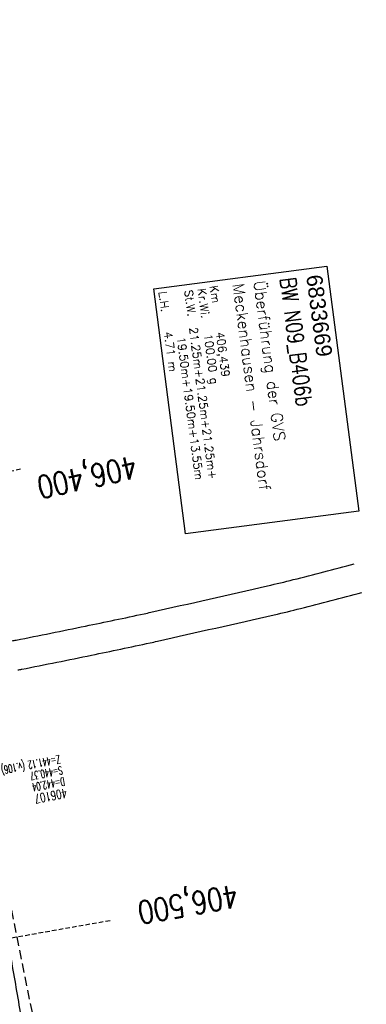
# Model space of a CAD drawing. Extents: x 445979 to 446542, y 447886 to 449065.
# Tile 14 of 17: x 446275 to 446352, y 448674 to 448891. Entities that reach past the tile are written whole.
import ezdxf

# ---------------------------------------------------------------- set-up
doc = ezdxf.new("R2010")
doc.units = 0
doc.header["$LTSCALE"] = 2
doc.header["$MEASUREMENT"] = 0
for name, pattern in [('AUSGEZOGEN', [0]), ('GESTRICH-X2', [1.5, 1, -0.5]), ('GESTRICHELT', [0.75, 0.5, -0.25])]:
    doc.linetypes.add(name, pattern=pattern)
for name, color, linetype in [('BW-SCHRIFT', 1, 'AUSGEZOGEN'), ('FBR', 8, 'CONTINUOUS'), ('HEKTOM', 250, 'GESTRICHELT'), ('KANAL', 7, 'GESTRICH-X2'), ('SCHACHTNR', 6, 'CONTINUOUS'), ('SCHLITZRINNE', 8, 'AUSGEZOGEN'), ('STRASSE', 8, 'CONTINUOUS')]:
    doc.layers.add(name, color=color, linetype=linetype)
doc.styles.add('ROMANS', font='romans.shx', dxfattribs={"width": 0.8})
doc.styles.add('UNIR-O', font='unir_o.shx', dxfattribs={"height": 2.5})

msp = doc.modelspace()

# ---------------------------------------------------------------- hatches: boundary and pattern name
at = {"layer": 'SCHLITZRINNE'}
h = msp.add_hatch(dxfattribs=at)
h.set_pattern_fill('_USER', color=256, scale=1.5, angle=45, style=0, pattern_type=0)
h.set_pattern_definition([(322.4164, (446280.6526, 448535.3641), (0.914878, 1.188696), [])])
edge = h.paths.add_edge_path()
edge.add_line((446281.81, 448522.62), (446282.3, 448522.69))
edge.add_line((446277, 448563.44), (446277.2, 448561.89))
edge.add_line((446277.2, 448561.89), (446280.43, 448537.1))
edge.add_line((446280.43, 448537.1), (446282.3, 448522.69))
edge.add_arc((443797.75, 448249.7), 2498.48, 11.19239, 11.32514, ccw=False)
edge.add_arc((443798.32, 448249.82), 2497.9, 10.9063, 11.19239, ccw=False)
edge.add_arc((443768.95, 448244.16), 2527.81, 10.62191, 10.9063, ccw=False)
edge.add_arc((443771.66, 448244.66), 2525.05, 10.33723, 10.62191, ccw=False)
edge.add_arc((443799.93, 448249.82), 2496.31, 10.05093, 10.33723, ccw=False)
edge.add_arc((443801.59, 448250.12), 2494.63, 9.76449, 10.05093, ccw=False)
edge.add_arc((443770.72, 448244.8), 2525.95, 9.47984, 9.76449, ccw=False)
edge.add_arc((443771.55, 448244.94), 2525.11, 9.19519, 9.47984, ccw=False)
edge.add_arc((443799.26, 448249.43), 2497.04, 8.90894, 9.19519, ccw=False)
edge.add_arc((443672.8, 448229.6), 2625.04, 8.62245, 8.90894, ccw=False)
edge.add_arc((444137.25, 448300.03), 2155.28, 8.30627, 8.62245, ccw=False)
edge.add_arc((442895.59, 448118.75), 3410.1, 8.05264, 8.30627, ccw=False)
edge.add_arc((444813.28, 448390.07), 1473.32, 7.66677, 8.05264, ccw=False)
edge.add_arc((437899.02, 447459.3), 8449.95, 7.593165, 7.666772, ccw=False)
edge.add_arc((444823.93, 448382.44), 1463.77, 7.41631, 7.59316, ccw=False)
edge.add_line((446275.46, 448571.38), (446276.7, 448561.82))
edge.add_line((446276.7, 448561.82), (446279.93, 448537.03))
edge.add_line((446279.93, 448537.03), (446281.81, 448522.62))

# ---------------------------------------------------------------- linework, layer by layer
at = {"layer": 'BW-SCHRIFT'}
msp.add_lwpolyline([(446343.22, 448836.49), (446350.26, 448782.42), (446312.02, 448777.44), (446304.99, 448831.51)], close=True, dxfattribs=at)
at = {"layer": 'FBR'}
for points in [[(446226.5, 448896.92, -0.001244), (446229.7, 448884.76, -0.001249), (446232.84, 448872.58, -0.001247), (446235.93, 448860.37, -0.001246), (446238.95, 448848.16, -0.001246), (446241.92, 448835.93, -0.001245), (446244.82, 448823.68, -0.001244), (446247.66, 448811.42, -0.001247), (446250.45, 448799.13, -0.001251), (446253.16, 448786.86, -0.001246), (446255.81, 448774.58, -0.001242), (446258.41, 448762.24, -0.001241), (446260.96, 448749.88, -0.001248), (446263.42, 448737.58, -0.001248), (446265.83, 448725.26, -0.001241), (446268.18, 448712.86, -0.001242), (446270.48, 448700.45, -0.001249), (446272.7, 448688.1, -0.00125), (446274.86, 448675.75, -0.001242), (446276.97, 448663.3, -0.001242)], [(446298.19, 448239.42, 0.000002), (446300.71, 448220.06, -0.000009)]]:
    msp.add_lwpolyline(points, format="xyb", dxfattribs=at)
at = {"layer": 'HEKTOM'}
for p, q in [((446236.54, 448783.24), (446275.64, 448791.77)), ((446255.96, 448685.15), (446295.36, 448692.12))]:
    msp.add_line(p, q, dxfattribs=at)
at = {"layer": 'KANAL'}
msp.add_line((446267.69, 448723.78), (446314.56, 448490.62), dxfattribs=at)
at = {"layer": 'STRASSE', "flags": 128}
for points in [[(446273.8, 448753.83, 0.000147), (446274.64, 448753.98, 0.001836), (446289.94, 448757.07, 0.002176), (446302.85, 448759.79, 0.00272), (446304.37, 448760.12, 0.000167), (446330.12, 448765.96, 0.006078), (446335.78, 448767.32, 0.002597), (446349.25, 448770.8, 0.002597)], [(446274.99, 448747.38, 0.00015), (446275.85, 448747.54, 0.003004), (446275.9, 448747.55, 0.001838), (446291.27, 448750.66, 0.002176), (446304.23, 448753.38, 0.00272), (446305.81, 448753.73, 0.000167), (446331.57, 448759.57, 0.006078), (446337.39, 448760.97, 0.002597), (446350.93, 448764.46)]]:
    msp.add_lwpolyline(points, format="xyb", dxfattribs=at)

# ---------------------------------------------------------------- texts
at = {"layer": 'BW-SCHRIFT'}
for s, height, rotation, style, p in [('Überführung der GVS', 2.5, 277.3985, 'ROMANS', (446327.02, 448833.14)), ('6833669', 3.5, 277.3985, 'UNIR-O', (446338.63, 448834.39)), ('L.H.   4.71 m', 1.8, 277.4615, 'ROMANS', (446306.08, 448830.85)), ('St.W.  21.25m+21.25m+21.25m+', 1.8, 277.3985, 'ROMANS', (446311.76, 448831.15)), ('Kr.Wi.', 1.8, 277.3985, 'ROMANS', (446314.67, 448831.52)), ('Km', 1.8, 278.6985, 'ROMANS', (446317.34, 448832.14)), ('Meckenhausen - Jahrsdorf', 2.5, 277.3985, 'ROMANS', (446322.42, 448832.53)), ('406,439', 1.8, 277.3985, 'ROMANS', (446318.72, 448821.91)), ('19.50m+19.50m+13.55m', 1.8, 277.3985, 'ROMANS', (446310.11, 448820.77)), ('100.00 g', 1.8, 277.3985, 'ROMANS', (446316.08, 448821.43))]:
    msp.add_text(s, height=height, rotation=rotation, dxfattribs=dict(at, style=style)).set_placement(p)
at = {"layer": 'BW-SCHRIFT', "style": 'ROMANS', "width": 0.8}
msp.add_text('BW N09_B406b', height=3.5, rotation=277.3985, dxfattribs=at).set_placement((446332.84, 448833.79))
at = {"layer": 'HEKTOM', "style": 'ROMANS', "width": 0.8}
for s, rotation, p in [('406,400', 192.3343, (446300.67, 448794.75)), ('406,500', 190.0508, (446323.1, 448700.07))]:
    msp.add_text(s, height=5, rotation=rotation, dxfattribs=at).set_placement(p)
at = {"layer": 'SCHACHTNR', "style": 'ROMANS'}
for s, height, width, p in [('Z=441.12 (v.106)', 1.8, 0.6, (446284.19, 448728.61)), ('S=440.37', 1.8, 0.6, (446284.69, 448726.17)), ('D=442.04', 1.8, 0.6, (446285.16, 448723.7)), ('406107', 2, 0.7, (446285.63, 448721.23))]:
    msp.add_text(s, height=height, rotation=190.884, dxfattribs=dict(at, width=width)).set_placement(p)

doc.saveas('drawing.dxf')
